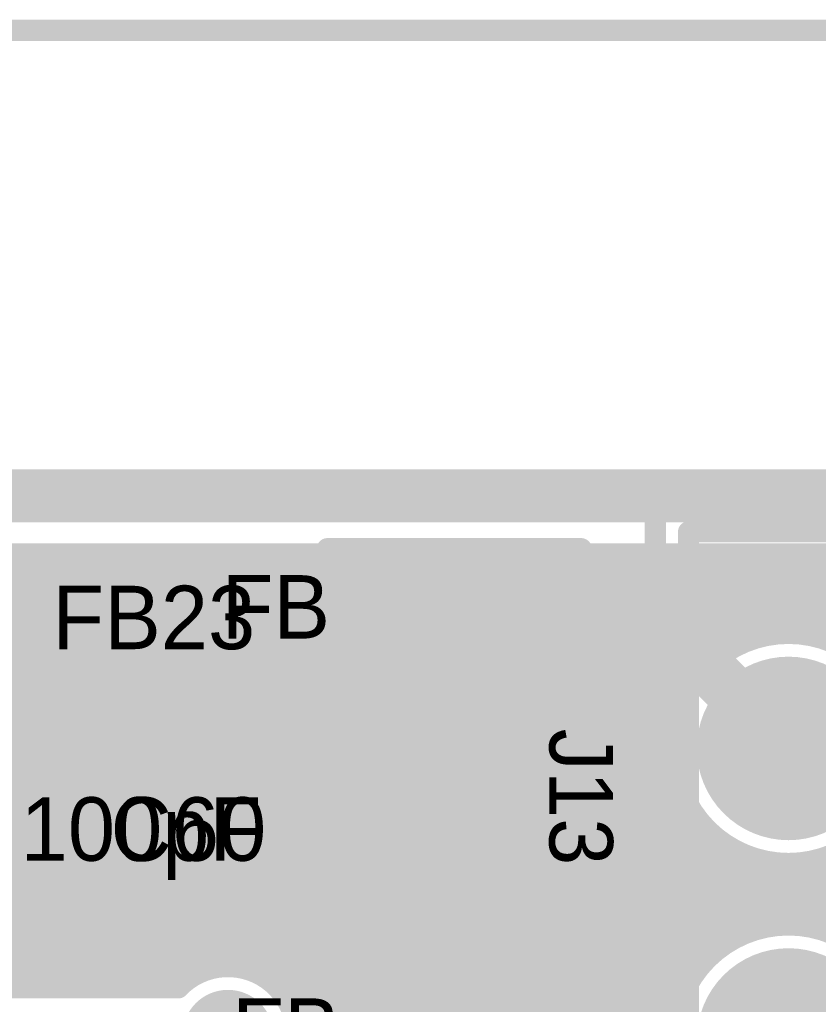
# Model space of a CAD drawing. Extents: x 7.17 to 14.1, y 4 to 11.75.
# Tile 185 of 189: x 11.73 to 12.11, y 8.61 to 9.08. Entities that reach past the tile are written whole.
import ezdxf

# ---------------------------------------------------------------- set-up
doc = ezdxf.new("R2010")
doc.units = 0
doc.layers.get('0').update_dxf_attribs({"linetype": 'CONTINUOUS'})
for name, color, linetype in [('BOTTOMLAYER', 5, 'CONTINUOUS'), ('BOTTOMSOLDER', 6, 'CONTINUOUS'), ('KEEPOUTLAYER', 6, 'CONTINUOUS'), ('MECHANICAL1', 6, 'CONTINUOUS'), ('MECHANICAL2', 216, 'CONTINUOUS'), ('MECHANICAL3', 76, 'CONTINUOUS'), ('MULTILAYER', 9, 'CONTINUOUS'), ('TOPLAYER', 1, 'CONTINUOUS'), ('TOPOVERLAY', 2, 'CONTINUOUS'), ('TOPPASTE', 8, 'CONTINUOUS'), ('TOPSOLDER', 216, 'CONTINUOUS')]:
    doc.layers.add(name, color=color, linetype=linetype)

# ---------------------------------------------------------------- blocks, each defined once
blk = doc.blocks.new('0603_6')
at = {"layer": 'MECHANICAL1', "const_width": 0.01}
for points in [[(-0.000531, -0.014252), (-0.000531, 0.015748)], [(0.059468, 0.015748), (-0.000531, 0.015748)], [(0.059468, -0.014252), (0.059468, 0.015748)], [(0.059468, -0.014252), (-0.000531, -0.014252)]]:
    blk.add_lwpolyline(points, dxfattribs=at)
at = {"layer": 'MECHANICAL1', "const_width": 0.005}
for points in [[(-0.003031, 0.015748, 1), (0.001969, 0.015748, 1)], [(-0.003031, 0.015748, 1), (0.001969, 0.015748, 1)], [(0.056968, 0.015748, 1), (0.061968, 0.015748, 1)], [(0.056968, 0.015748, 1), (0.061968, 0.015748, 1)], [(-0.003031, -0.014252, 1), (0.001969, -0.014252, 1)], [(-0.003031, -0.014252, 1), (0.001969, -0.014252, 1)], [(0.056968, -0.014252, 1), (0.061968, -0.014252, 1)], [(0.056968, -0.014252, 1), (0.061968, -0.014252, 1)]]:
    blk.add_lwpolyline(points, format="xyb", close=True, dxfattribs=at)
at = {"layer": 'TOPLAYER'}
for points in [[(-0.015, -0.015), (0.015, -0.015), (-0.015, 0.015), (0.015, 0.015)], [(0.045, -0.015), (0.075, -0.015), (0.045, 0.015), (0.075, 0.015)]]:
    blk.add_solid(points, dxfattribs=at)
at = {"layer": 'TOPOVERLAY', "const_width": 0.01}
for points in [[(-0.03, 0), (-0.03, 0.03)], [(0.09, 0.03), (-0.03, 0.03)], [(0.09, -0.03), (0.09, 0.03)], [(-0.03, -0.03), (-0.03, 0)], [(0.09, -0.03), (-0.03, -0.03)]]:
    blk.add_lwpolyline(points, dxfattribs=at)
at = {"layer": 'TOPOVERLAY', "const_width": 0.005}
for points in [[(-0.0325, 0.03, 1), (-0.0275, 0.03, 1)], [(-0.0325, 0.03, 1), (-0.0275, 0.03, 1)], [(0.0875, 0.03, 1), (0.0925, 0.03, 1)], [(0.0875, 0.03, 1), (0.0925, 0.03, 1)], [(-0.0325, 0, 1), (-0.0275, 0, 1)], [(-0.0325, 0, 1), (-0.0275, 0, 1)], [(-0.0325, -0.03, 1), (-0.0275, -0.03, 1)], [(-0.0325, -0.03, 1), (-0.0275, -0.03, 1)], [(0.0875, -0.03, 1), (0.0925, -0.03, 1)], [(0.0875, -0.03, 1), (0.0925, -0.03, 1)]]:
    blk.add_lwpolyline(points, format="xyb", close=True, dxfattribs=at)
at = {"layer": 'TOPPASTE'}
for points in [[(-0.015, -0.015), (0.015, -0.015), (-0.015, 0.015), (0.015, 0.015)], [(0.045, -0.015), (0.075, -0.015), (0.045, 0.015), (0.075, 0.015)]]:
    blk.add_solid(points, dxfattribs=at)
at = {"layer": 'TOPSOLDER'}
for points in [[(-0.019, -0.019), (0.019, -0.019), (-0.019, 0.019), (0.019, 0.019)], [(0.041, -0.019), (0.079, -0.019), (0.041, 0.019), (0.079, 0.019)]]:
    blk.add_solid(points, dxfattribs=at)
blk = doc.blocks.new('0603_10')
at = {"layer": 'MECHANICAL1', "const_width": 0.01}
for points in [[(-0.000531, 0.015748), (-0.000531, -0.014252)], [(0.059468, 0.015748), (-0.000531, 0.015748)], [(0.059468, 0.015748), (0.059468, -0.014252)], [(0.059468, -0.014252), (-0.000531, -0.014252)]]:
    blk.add_lwpolyline(points, dxfattribs=at)
at = {"layer": 'MECHANICAL1', "const_width": 0.005}
for points in [[(-0.003031, 0.015748, 1), (0.001969, 0.015748, 1)], [(-0.003031, 0.015748, 1), (0.001969, 0.015748, 1)], [(0.056968, 0.015748, 1), (0.061968, 0.015748, 1)], [(0.056968, 0.015748, 1), (0.061968, 0.015748, 1)], [(-0.003031, -0.014252, 1), (0.001969, -0.014252, 1)], [(-0.003031, -0.014252, 1), (0.001969, -0.014252, 1)], [(0.056968, -0.014252, 1), (0.061968, -0.014252, 1)], [(0.056968, -0.014252, 1), (0.061968, -0.014252, 1)]]:
    blk.add_lwpolyline(points, format="xyb", close=True, dxfattribs=at)
at = {"layer": 'TOPLAYER'}
for points in [[(-0.015, -0.015), (0.015, -0.015), (-0.015, 0.015), (0.015, 0.015)], [(0.045, -0.015), (0.075, -0.015), (0.045, 0.015), (0.075, 0.015)]]:
    blk.add_solid(points, dxfattribs=at)
at = {"layer": 'TOPOVERLAY', "const_width": 0.01}
for points in [[(-0.03, 0.03), (-0.03, 0)], [(0.09, 0.03), (-0.03, 0.03)], [(0.09, 0.03), (0.09, -0.03)], [(-0.03, 0), (-0.03, -0.03)], [(0.09, -0.03), (-0.03, -0.03)]]:
    blk.add_lwpolyline(points, dxfattribs=at)
at = {"layer": 'TOPOVERLAY', "const_width": 0.005}
for points in [[(-0.0325, 0.03, 1), (-0.0275, 0.03, 1)], [(-0.0325, 0.03, 1), (-0.0275, 0.03, 1)], [(0.0875, 0.03, 1), (0.0925, 0.03, 1)], [(0.0875, 0.03, 1), (0.0925, 0.03, 1)], [(-0.0325, 0, 1), (-0.0275, 0, 1)], [(-0.0325, 0, 1), (-0.0275, 0, 1)], [(-0.0325, -0.03, 1), (-0.0275, -0.03, 1)], [(-0.0325, -0.03, 1), (-0.0275, -0.03, 1)], [(0.0875, -0.03, 1), (0.0925, -0.03, 1)], [(0.0875, -0.03, 1), (0.0925, -0.03, 1)]]:
    blk.add_lwpolyline(points, format="xyb", close=True, dxfattribs=at)
at = {"layer": 'TOPPASTE'}
for points in [[(-0.015, -0.015), (0.015, -0.015), (-0.015, 0.015), (0.015, 0.015)], [(0.045, -0.015), (0.075, -0.015), (0.045, 0.015), (0.075, 0.015)]]:
    blk.add_solid(points, dxfattribs=at)
at = {"layer": 'TOPSOLDER'}
for points in [[(-0.019, -0.019), (0.019, -0.019), (-0.019, 0.019), (0.019, 0.019)], [(0.041, -0.019), (0.079, -0.019), (0.041, 0.019), (0.079, 0.019)]]:
    blk.add_solid(points, dxfattribs=at)
blk = doc.blocks.new('0603_11')
at = {"layer": 'MECHANICAL1', "const_width": 0.01}
for points in [[(-0.000531, 0.015748), (-0.000531, -0.014252)], [(0.059468, 0.015748), (-0.000531, 0.015748)], [(0.059468, 0.015748), (0.059468, -0.014252)], [(0.059468, -0.014252), (-0.000531, -0.014252)]]:
    blk.add_lwpolyline(points, dxfattribs=at)
at = {"layer": 'MECHANICAL1', "const_width": 0.005}
for points in [[(-0.003031, 0.015748, 1), (0.001969, 0.015748, 1)], [(-0.003031, 0.015748, 1), (0.001969, 0.015748, 1)], [(0.056968, 0.015748, 1), (0.061968, 0.015748, 1)], [(0.056968, 0.015748, 1), (0.061968, 0.015748, 1)], [(-0.003031, -0.014252, 1), (0.001969, -0.014252, 1)], [(-0.003031, -0.014252, 1), (0.001969, -0.014252, 1)], [(0.056968, -0.014252, 1), (0.061968, -0.014252, 1)], [(0.056968, -0.014252, 1), (0.061968, -0.014252, 1)]]:
    blk.add_lwpolyline(points, format="xyb", close=True, dxfattribs=at)
at = {"layer": 'TOPLAYER'}
for points in [[(-0.015, -0.015), (0.015, -0.015), (-0.015, 0.015), (0.015, 0.015)], [(0.045, -0.015), (0.075, -0.015), (0.045, 0.015), (0.075, 0.015)]]:
    blk.add_solid(points, dxfattribs=at)
at = {"layer": 'TOPOVERLAY', "const_width": 0.01}
for points in [[(-0.03, 0.03), (-0.03, 0)], [(0.09, 0.03), (-0.03, 0.03)], [(0.09, 0.03), (0.09, -0.03)], [(-0.03, 0), (-0.03, -0.03)], [(0.09, -0.03), (-0.03, -0.03)]]:
    blk.add_lwpolyline(points, dxfattribs=at)
at = {"layer": 'TOPOVERLAY', "const_width": 0.005}
for points in [[(-0.0325, 0.03, 1), (-0.0275, 0.03, 1)], [(-0.0325, 0.03, 1), (-0.0275, 0.03, 1)], [(0.0875, 0.03, 1), (0.0925, 0.03, 1)], [(0.0875, 0.03, 1), (0.0925, 0.03, 1)], [(-0.0325, 0, 1), (-0.0275, 0, 1)], [(-0.0325, 0, 1), (-0.0275, 0, 1)], [(-0.0325, -0.03, 1), (-0.0275, -0.03, 1)], [(-0.0325, -0.03, 1), (-0.0275, -0.03, 1)], [(0.0875, -0.03, 1), (0.0925, -0.03, 1)], [(0.0875, -0.03, 1), (0.0925, -0.03, 1)]]:
    blk.add_lwpolyline(points, format="xyb", close=True, dxfattribs=at)
at = {"layer": 'TOPPASTE'}
for points in [[(-0.015, -0.015), (0.015, -0.015), (-0.015, 0.015), (0.015, 0.015)], [(0.045, -0.015), (0.075, -0.015), (0.045, 0.015), (0.075, 0.015)]]:
    blk.add_solid(points, dxfattribs=at)
at = {"layer": 'TOPSOLDER'}
for points in [[(-0.019, -0.019), (0.019, -0.019), (-0.019, 0.019), (0.019, 0.019)], [(0.041, -0.019), (0.079, -0.019), (0.041, 0.019), (0.079, 0.019)]]:
    blk.add_solid(points, dxfattribs=at)
blk = doc.blocks.new('CONN_PHOENIX_1803280_3_18')
at = {"layer": 'BOTTOMSOLDER', "const_width": 0.04337}
for points in [[(0.11611, 0, 1), (0.15948, 0, 1)], [(0.253906, 0, 1), (0.297276, 0, 1)]]:
    blk.add_lwpolyline(points, format="xyb", close=True, dxfattribs=at)
at = {"layer": 'MECHANICAL1', "const_width": 0.01}
for points in [[(0, 0.047244), (0.377953, 0.047244)], [(0.377953, 0.047244), (0.377953, -0.314961)]]:
    blk.add_lwpolyline(points, dxfattribs=at)
at = {"layer": 'MECHANICAL1', "const_width": 0.005}
blk.add_lwpolyline([(0.375453, 0.047244, 1), (0.380453, 0.047244, 1)], format="xyb", close=True, dxfattribs=at)
blk.add_lwpolyline([(0.375453, 0.047244, 1), (0.380453, 0.047244, 1)], format="xyb", close=True, dxfattribs=at)
at = {"layer": 'MULTILAYER', "const_width": 0.03937}
for points in [[(0.11811, 0, 1), (0.15748, 0, 1)], [(0.255906, 0, 1), (0.295276, 0, 1)]]:
    blk.add_lwpolyline(points, format="xyb", close=True, dxfattribs=at)
at = {"layer": 'TOPOVERLAY', "const_width": 0.01}
for points in [[(-0.11811, 0.062992), (0.358268, 0.062992)], [(0.358268, 0.062992), (0.389764, 0.062992)], [(0.389764, 0.062992), (0.393701, 0.062992)], [(0.393701, 0.062992), (0.393701, 0.019685)], [(0.393701, 0.019685), (0.393701, -0.330709)]]:
    blk.add_lwpolyline(points, dxfattribs=at)
at = {"layer": 'TOPOVERLAY', "const_width": 0.005}
for points in [[(0.355768, 0.062992, 1), (0.360768, 0.062992, 1)], [(0.355768, 0.062992, 1), (0.360768, 0.062992, 1)], [(0.387264, 0.062992, 1), (0.392264, 0.062992, 1)], [(0.387264, 0.062992, 1), (0.392264, 0.062992, 1)], [(0.391201, 0.062992, 1), (0.396201, 0.062992, 1)], [(0.391201, 0.062992, 1), (0.396201, 0.062992, 1)], [(0.391201, 0.019685, 1), (0.396201, 0.019685, 1)], [(0.391201, 0.019685, 1), (0.396201, 0.019685, 1)]]:
    blk.add_lwpolyline(points, format="xyb", close=True, dxfattribs=at)
at = {"layer": 'TOPSOLDER', "const_width": 0.04337}
for points in [[(0.11611, 0, 1), (0.15948, 0, 1)], [(0.253906, 0, 1), (0.297276, 0, 1)]]:
    blk.add_lwpolyline(points, format="xyb", close=True, dxfattribs=at)

msp = doc.modelspace()

# ---------------------------------------------------------------- linework, layer by layer
at = {"layer": 'BOTTOMLAYER', "const_width": 0.008}
for points in [[(11.496404, 8.8285), (12.263404, 8.8285)], [(11.527716, 8.6215), (11.734716, 8.8285)], [(11.529114, 8.8285), (11.736114, 8.6215)], [(11.534787, 8.6215), (11.741787, 8.8285)], [(11.536185, 8.8285), (11.743185, 8.6215)], [(11.541858, 8.6215), (11.748858, 8.8285)], [(11.543257, 8.8285), (11.750257, 8.6215)], [(11.548929, 8.6215), (11.755929, 8.8285)], [(11.550328, 8.8285), (11.757328, 8.6215)], [(11.556, 8.6215), (11.763001, 8.8285)], [(11.557399, 8.8285), (11.764399, 8.6215)], [(11.563072, 8.6215), (11.770072, 8.8285)], [(11.56447, 8.8285), (11.77147, 8.6215)], [(11.570143, 8.6215), (11.777143, 8.8285)], [(11.571541, 8.8285), (11.778541, 8.6215)], [(11.577214, 8.6215), (11.784214, 8.8285)], [(11.578612, 8.8285), (11.785612, 8.6215)], [(11.584285, 8.6215), (11.791285, 8.8285)], [(11.585683, 8.8285), (11.792683, 8.6215)], [(11.591356, 8.6215), (11.798356, 8.8285)], [(11.592754, 8.8285), (11.799754, 8.6215)], [(11.598427, 8.6215), (11.805427, 8.8285)], [(11.599825, 8.8285), (11.806825, 8.6215)], [(11.605498, 8.6215), (11.812498, 8.8285)], [(11.606896, 8.8285), (11.811911, 8.623485)], [(11.612569, 8.6215), (11.819569, 8.8285)], [(11.613967, 8.8285), (11.815931, 8.626536)], [(11.61964, 8.6215), (11.82664, 8.8285)], [(11.621039, 8.8285), (11.820559, 8.62898)], [(11.626712, 8.6215), (11.833711, 8.8285)], [(11.62811, 8.8285), (11.825899, 8.630711)], [(11.633783, 8.6215), (11.840783, 8.8285)], [(11.635181, 8.8285), (11.832189, 8.631492)], [(11.640854, 8.6215), (11.847854, 8.8285)], [(11.642252, 8.8285), (11.84008, 8.630672)], [(11.647925, 8.6215), (11.854925, 8.8285)], [(11.649323, 8.8285), (12.044534, 8.433289)], [(11.654996, 8.6215), (11.861996, 8.8285)], [(11.656394, 8.8285), (12.044534, 8.44036)], [(11.662067, 8.6215), (11.869067, 8.8285)], [(11.663465, 8.8285), (12.044534, 8.447431)], [(11.669138, 8.6215), (11.876138, 8.8285)], [(11.670536, 8.8285), (12.044534, 8.454502)], [(11.676209, 8.6215), (11.883209, 8.8285)], [(11.677607, 8.8285), (12.044534, 8.461574)], [(11.68328, 8.6215), (11.89028, 8.8285)], [(11.684679, 8.8285), (12.044534, 8.468645)], [(11.690351, 8.6215), (11.897351, 8.8285)], [(11.69175, 8.8285), (12.044534, 8.475716)], [(11.697423, 8.6215), (11.904423, 8.8285)], [(11.698821, 8.8285), (12.044534, 8.482787)], [(11.704494, 8.6215), (11.911494, 8.8285)], [(11.705892, 8.8285), (12.044534, 8.489858)], [(11.711565, 8.6215), (11.918565, 8.8285)], [(11.712963, 8.8285), (12.044534, 8.496929)], [(11.718636, 8.6215), (11.925636, 8.8285)], [(11.720034, 8.8285), (12.044534, 8.504)], [(11.725707, 8.6215), (11.932707, 8.8285)], [(11.727105, 8.8285), (12.044534, 8.511071)], [(11.732778, 8.6215), (11.939778, 8.8285)], [(11.734176, 8.8285), (12.049306, 8.51337)], [(11.739849, 8.6215), (11.946849, 8.8285)], [(11.741247, 8.8285), (12.056377, 8.51337)], [(11.74692, 8.6215), (11.95392, 8.8285)], [(11.748318, 8.8285), (12.063448, 8.51337)], [(11.753991, 8.6215), (11.960991, 8.8285)], [(11.755389, 8.8285), (12.070519, 8.51337)], [(11.761062, 8.6215), (11.968062, 8.8285)], [(11.762461, 8.8285), (12.07759, 8.51337)], [(11.768133, 8.6215), (11.975134, 8.8285)], [(11.769532, 8.8285), (12.084662, 8.51337)], [(11.775205, 8.6215), (11.982205, 8.8285)], [(11.776603, 8.8285), (12.091733, 8.51337)], [(11.782276, 8.6215), (11.989276, 8.8285)], [(11.783674, 8.8285), (12.098804, 8.51337)], [(11.789347, 8.6215), (11.996347, 8.8285)], [(11.790745, 8.8285), (12.105875, 8.51337)], [(11.796418, 8.6215), (12.003418, 8.8285)], [(11.797816, 8.8285), (12.048357, 8.577959)], [(11.803489, 8.6215), (12.010489, 8.8285)], [(11.804887, 8.8285), (12.045453, 8.587934)], [(11.811958, 8.8285), (12.044568, 8.59589)], [(11.814926, 8.625866), (12.01756, 8.8285)], [(11.819029, 8.8285), (12.044766, 8.602764)], [(11.826101, 8.8285), (12.045702, 8.608899)], [(11.82709, 8.630959), (12.024631, 8.8285)], [(11.833172, 8.8285), (12.047205, 8.614467)], [(11.834647, 8.553663), (12.109484, 8.8285)], [(11.834654, 8.631451), (12.031702, 8.8285)], [(11.840243, 8.8285), (12.049176, 8.619566)], [(11.840774, 8.630501), (12.038773, 8.8285)], [(11.845995, 8.628651), (12.045844, 8.8285)], [(11.847314, 8.8285), (12.051556, 8.624258)], [(11.850526, 8.62611), (12.052916, 8.8285)], [(11.854385, 8.8285), (12.054306, 8.628579)], [(11.854458, 8.622971), (12.059987, 8.8285)], [(11.857825, 8.619267), (12.067058, 8.8285)], [(11.860612, 8.614983), (12.074129, 8.8285)], [(11.861456, 8.8285), (12.057403, 8.632553)], [(11.862108, 8.588195), (12.102413, 8.8285)], [(11.862756, 8.610056), (12.0812, 8.8285)], [(11.864104, 8.604333), (12.088271, 8.8285)], [(11.864301, 8.597459), (12.095342, 8.8285)], [(11.868527, 8.8285), (12.060835, 8.636192)], [(11.875598, 8.8285), (12.064599, 8.639499)], [(11.882669, 8.8285), (12.068702, 8.642468)], [(11.88974, 8.8285), (12.073158, 8.645082)], [(11.896812, 8.8285), (12.077998, 8.647314)], [(11.903883, 8.8285), (12.083264, 8.649118)], [(11.910954, 8.8285), (12.089031, 8.650423)], [(11.918025, 8.8285), (12.095417, 8.651107)], [(11.925096, 8.8285), (12.102641, 8.650955)], [(11.932167, 8.8285), (12.05158, 8.709087)], [(11.939238, 8.8285), (12.0465, 8.721238)], [(11.946309, 8.8285), (12.04483, 8.72998)], [(11.95338, 8.8285), (12.044562, 8.737318)], [(11.960451, 8.8285), (12.045167, 8.743785)], [(11.967522, 8.8285), (12.046409, 8.749613)], [(11.974594, 8.8285), (12.048162, 8.754932)], [(11.981665, 8.8285), (12.050349, 8.759816)], [(11.988736, 8.8285), (12.052922, 8.764314)], [(11.995807, 8.8285), (12.055852, 8.768455)], [(12.002878, 8.8285), (12.059122, 8.772256)], [(12.009949, 8.8285), (12.062724, 8.775725)], [(12.01702, 8.8285), (12.06666, 8.77886)], [(12.024091, 8.8285), (12.070942, 8.781649)], [(12.031162, 8.8285), (12.07559, 8.784072)], [(12.038234, 8.8285), (12.080642, 8.786092)], [(12.045305, 8.8285), (12.086153, 8.787651)], [(12.052376, 8.8285), (12.092219, 8.788657)], [(12.059447, 8.8285), (12.098997, 8.788949)], [(12.066518, 8.8285), (12.106805, 8.788213)], [(12.06753, 8.779474), (12.116556, 8.8285)], [(12.073589, 8.8285), (12.116457, 8.785632)], [(12.08066, 8.8285), (12.263404, 8.645756)], [(12.081506, 8.786379), (12.123627, 8.8285)], [(12.087731, 8.8285), (12.263404, 8.652827)], [(12.090665, 8.788467), (12.130698, 8.8285)], [(12.094802, 8.8285), (12.263404, 8.659898)], [(12.098228, 8.78896), (12.137769, 8.8285)], [(12.101873, 8.8285), (12.263404, 8.666969)], [(12.104847, 8.788507), (12.14484, 8.8285)], [(12.108944, 8.8285), (12.263404, 8.674041)], [(12.110792, 8.787381), (12.151911, 8.8285)], [(12.094688, 8.651068), (12.263404, 8.819784)], [(12.10172, 8.651029), (12.263404, 8.812713)], [(12.107969, 8.650208), (12.263404, 8.805642)], [(12.113629, 8.648796), (12.263404, 8.798571)], [(11.838183, 8.550127), (12.05402, 8.765965)], [(11.841718, 8.546591), (12.047116, 8.751989)], [(11.845254, 8.543056), (12.045027, 8.742829)], [(11.848774, 8.539505), (12.044535, 8.735266)], [(11.851728, 8.535388), (12.044987, 8.728647)], [(11.853734, 8.530323), (12.046113, 8.722702)], [(11.854404, 8.523922), (12.04777, 8.717288)], [(11.854404, 8.516851), (12.049874, 8.712321)], [(11.854404, 8.50978), (12.052372, 8.707748)], [(11.854404, 8.502709), (12.055232, 8.703537)], [(11.854404, 8.495638), (12.058434, 8.699667)], [(11.856596, 8.490759), (12.061969, 8.696131)], [(11.859611, 8.486702), (12.065837, 8.692928)], [(11.862014, 8.482035), (12.070047, 8.690067)], [(12.071401, 8.689266), (12.111179, 8.649488)], [(12.086476, 8.649928), (12.128205, 8.691656)], [(11.863695, 8.476644), (12.074619, 8.687568)], [(11.864403, 8.470281), (12.079585, 8.685463)], [(12.075892, 8.646415), (12.114269, 8.684791)], [(12.083552, 8.684187), (12.122663, 8.645075)], [(12.111927, 8.684096), (12.263404, 8.532618)], [(11.809764, 8.4015), (12.090941, 8.682677)], [(11.826089, 8.410754), (12.097557, 8.682222)], [(11.833891, 8.411485), (12.105116, 8.68271)], [(11.863433, 8.46224), (12.084998, 8.683805)], [(12.092293, 8.682516), (12.263404, 8.511405)], [(12.099632, 8.682249), (12.263404, 8.518476)], [(12.106098, 8.682853), (12.263404, 8.525547)], [(11.02681, 8.6215), (11.809882, 8.6215)], [(11.840136, 8.410659), (12.049285, 8.619807)]]:
    msp.add_lwpolyline(points, dxfattribs=at)
at = {"layer": 'BOTTOMLAYER'}
for points, const_width in [([(11.732176, 8.8285, 1), (11.736176, 8.8285, 1)], 0.004), ([(11.732716, 8.8285, 1), (11.736716, 8.8285, 1)], 0.004), ([(11.739247, 8.8285, 1), (11.743247, 8.8285, 1)], 0.004), ([(11.739787, 8.8285, 1), (11.743787, 8.8285, 1)], 0.004), ([(11.746318, 8.8285, 1), (11.750318, 8.8285, 1)], 0.004), ([(11.746858, 8.8285, 1), (11.750858, 8.8285, 1)], 0.004), ([(11.75339, 8.8285, 1), (11.75739, 8.8285, 1)], 0.004), ([(11.753929, 8.8285, 1), (11.757929, 8.8285, 1)], 0.004), ([(11.760461, 8.8285, 1), (11.764461, 8.8285, 1)], 0.004), ([(11.761, 8.8285, 1), (11.765, 8.8285, 1)], 0.004), ([(11.767532, 8.8285, 1), (11.771532, 8.8285, 1)], 0.004), ([(11.768072, 8.8285, 1), (11.772072, 8.8285, 1)], 0.004), ([(11.774603, 8.8285, 1), (11.778603, 8.8285, 1)], 0.004), ([(11.775143, 8.8285, 1), (11.779143, 8.8285, 1)], 0.004), ([(11.781674, 8.8285, 1), (11.785674, 8.8285, 1)], 0.004), ([(11.782214, 8.8285, 1), (11.786214, 8.8285, 1)], 0.004), ([(11.788745, 8.8285, 1), (11.792745, 8.8285, 1)], 0.004), ([(11.789285, 8.8285, 1), (11.793285, 8.8285, 1)], 0.004), ([(11.795816, 8.8285, 1), (11.799816, 8.8285, 1)], 0.004), ([(11.796356, 8.8285, 1), (11.800356, 8.8285, 1)], 0.004), ([(11.802887, 8.8285, 1), (11.806887, 8.8285, 1)], 0.004), ([(11.803427, 8.8285, 1), (11.807427, 8.8285, 1)], 0.004), ([(11.809958, 8.8285, 1), (11.813958, 8.8285, 1)], 0.004), ([(11.810498, 8.8285, 1), (11.814498, 8.8285, 1)], 0.004), ([(11.817029, 8.8285, 1), (11.821029, 8.8285, 1)], 0.004), ([(11.817569, 8.8285, 1), (11.821569, 8.8285, 1)], 0.004), ([(11.824101, 8.8285, 1), (11.8281, 8.8285, 1)], 0.004), ([(11.82464, 8.8285, 1), (11.82864, 8.8285, 1)], 0.004), ([(11.831172, 8.8285, 1), (11.835172, 8.8285, 1)], 0.004), ([(11.831712, 8.8285, 1), (11.835712, 8.8285, 1)], 0.004), ([(11.838243, 8.8285, 1), (11.842243, 8.8285, 1)], 0.004), ([(11.838783, 8.8285, 1), (11.842783, 8.8285, 1)], 0.004), ([(11.845314, 8.8285, 1), (11.849314, 8.8285, 1)], 0.004), ([(11.845854, 8.8285, 1), (11.849854, 8.8285, 1)], 0.004), ([(11.852385, 8.8285, 1), (11.856385, 8.8285, 1)], 0.004), ([(11.852925, 8.8285, 1), (11.856925, 8.8285, 1)], 0.004), ([(11.859456, 8.8285, 1), (11.863456, 8.8285, 1)], 0.004), ([(11.859996, 8.8285, 1), (11.863996, 8.8285, 1)], 0.004), ([(11.866527, 8.8285, 1), (11.870527, 8.8285, 1)], 0.004), ([(11.867067, 8.8285, 1), (11.871067, 8.8285, 1)], 0.004), ([(11.873598, 8.8285, 1), (11.877598, 8.8285, 1)], 0.004), ([(11.874138, 8.8285, 1), (11.878138, 8.8285, 1)], 0.004), ([(11.880669, 8.8285, 1), (11.884669, 8.8285, 1)], 0.004), ([(11.881209, 8.8285, 1), (11.885209, 8.8285, 1)], 0.004), ([(11.88774, 8.8285, 1), (11.89174, 8.8285, 1)], 0.004), ([(11.88828, 8.8285, 1), (11.89228, 8.8285, 1)], 0.004), ([(11.894811, 8.8285, 1), (11.898812, 8.8285, 1)], 0.004), ([(11.895351, 8.8285, 1), (11.899351, 8.8285, 1)], 0.004), ([(11.901883, 8.8285, 1), (11.905883, 8.8285, 1)], 0.004), ([(11.902423, 8.8285, 1), (11.906422, 8.8285, 1)], 0.004), ([(11.908954, 8.8285, 1), (11.912954, 8.8285, 1)], 0.004), ([(11.909494, 8.8285, 1), (11.913494, 8.8285, 1)], 0.004), ([(11.916025, 8.8285, 1), (11.920025, 8.8285, 1)], 0.004), ([(11.916565, 8.8285, 1), (11.920565, 8.8285, 1)], 0.004), ([(11.923096, 8.8285, 1), (11.927096, 8.8285, 1)], 0.004), ([(11.923636, 8.8285, 1), (11.927636, 8.8285, 1)], 0.004), ([(11.930167, 8.8285, 1), (11.934167, 8.8285, 1)], 0.004), ([(11.930707, 8.8285, 1), (11.934707, 8.8285, 1)], 0.004), ([(11.937238, 8.8285, 1), (11.941238, 8.8285, 1)], 0.004), ([(11.937778, 8.8285, 1), (11.941778, 8.8285, 1)], 0.004), ([(11.944309, 8.8285, 1), (11.948309, 8.8285, 1)], 0.004), ([(11.944849, 8.8285, 1), (11.948849, 8.8285, 1)], 0.004), ([(11.95138, 8.8285, 1), (11.95538, 8.8285, 1)], 0.004), ([(11.95192, 8.8285, 1), (11.95592, 8.8285, 1)], 0.004), ([(11.958451, 8.8285, 1), (11.962451, 8.8285, 1)], 0.004), ([(11.958991, 8.8285, 1), (11.962991, 8.8285, 1)], 0.004), ([(11.965523, 8.8285, 1), (11.969523, 8.8285, 1)], 0.004), ([(11.966062, 8.8285, 1), (11.970062, 8.8285, 1)], 0.004), ([(11.972594, 8.8285, 1), (11.976594, 8.8285, 1)], 0.004), ([(11.973133, 8.8285, 1), (11.977134, 8.8285, 1)], 0.004), ([(11.979665, 8.8285, 1), (11.983665, 8.8285, 1)], 0.004), ([(11.980205, 8.8285, 1), (11.984205, 8.8285, 1)], 0.004), ([(11.986736, 8.8285, 1), (11.990736, 8.8285, 1)], 0.004), ([(11.987276, 8.8285, 1), (11.991276, 8.8285, 1)], 0.004), ([(11.993807, 8.8285, 1), (11.997807, 8.8285, 1)], 0.004), ([(11.994347, 8.8285, 1), (11.998347, 8.8285, 1)], 0.004), ([(12.000878, 8.8285, 1), (12.004878, 8.8285, 1)], 0.004), ([(12.001418, 8.8285, 1), (12.005418, 8.8285, 1)], 0.004), ([(12.007949, 8.8285, 1), (12.011949, 8.8285, 1)], 0.004), ([(12.008489, 8.8285, 1), (12.012489, 8.8285, 1)], 0.004), ([(12.01502, 8.8285, 1), (12.01902, 8.8285, 1)], 0.004), ([(12.01556, 8.8285, 1), (12.01956, 8.8285, 1)], 0.004), ([(12.022091, 8.8285, 1), (12.026091, 8.8285, 1)], 0.004), ([(12.022631, 8.8285, 1), (12.026631, 8.8285, 1)], 0.004), ([(12.029162, 8.8285, 1), (12.033162, 8.8285, 1)], 0.004), ([(12.029702, 8.8285, 1), (12.033702, 8.8285, 1)], 0.004), ([(12.036233, 8.8285, 1), (12.040233, 8.8285, 1)], 0.004), ([(12.036773, 8.8285, 1), (12.040773, 8.8285, 1)], 0.004), ([(12.043305, 8.8285, 1), (12.047305, 8.8285, 1)], 0.004), ([(12.043845, 8.8285, 1), (12.047845, 8.8285, 1)], 0.004), ([(12.050376, 8.8285, 1), (12.054376, 8.8285, 1)], 0.004), ([(12.050916, 8.8285, 1), (12.054916, 8.8285, 1)], 0.004), ([(12.057447, 8.8285, 1), (12.061447, 8.8285, 1)], 0.004), ([(12.057987, 8.8285, 1), (12.061987, 8.8285, 1)], 0.004), ([(12.064518, 8.8285, 1), (12.068518, 8.8285, 1)], 0.004), ([(12.065058, 8.8285, 1), (12.069058, 8.8285, 1)], 0.004), ([(12.071589, 8.8285, 1), (12.075589, 8.8285, 1)], 0.004), ([(12.072129, 8.8285, 1), (12.076129, 8.8285, 1)], 0.004), ([(12.07866, 8.8285, 1), (12.08266, 8.8285, 1)], 0.004), ([(12.0792, 8.8285, 1), (12.0832, 8.8285, 1)], 0.004), ([(12.085731, 8.8285, 1), (12.089731, 8.8285, 1)], 0.004), ([(12.086271, 8.8285, 1), (12.090271, 8.8285, 1)], 0.004), ([(12.092802, 8.8285, 1), (12.096802, 8.8285, 1)], 0.004), ([(12.093342, 8.8285, 1), (12.097342, 8.8285, 1)], 0.004), ([(12.099873, 8.8285, 1), (12.103873, 8.8285, 1)], 0.004), ([(12.100413, 8.8285, 1), (12.104413, 8.8285, 1)], 0.004), ([(12.106945, 8.8285, 1), (12.110945, 8.8285, 1)], 0.004), ([(12.107484, 8.8285, 1), (12.111484, 8.8285, 1)], 0.004), ([(12.151274, 8.735591, 1), (12.044534, 8.735591, 1)], 0.008), ([(12.079506, 8.786379, 1), (12.083506, 8.786379, 1)], 0.004), ([(12.084153, 8.787651, 1), (12.088154, 8.787651, 1)], 0.004), ([(12.088665, 8.788467, 1), (12.092665, 8.788467, 1)], 0.004), ([(12.090219, 8.788657, 1), (12.094219, 8.788657, 1)], 0.004), ([(12.096229, 8.78896, 1), (12.100229, 8.78896, 1)], 0.004), ([(12.096997, 8.788949, 1), (12.100997, 8.788949, 1)], 0.004), ([(12.102847, 8.788507, 1), (12.106847, 8.788507, 1)], 0.004), ([(12.104805, 8.788213, 1), (12.108805, 8.788213, 1)], 0.004), ([(12.108792, 8.787381, 1), (12.112792, 8.787381, 1)], 0.004), ([(12.068942, 8.781649, 1), (12.072942, 8.781649, 1)], 0.004), ([(12.07359, 8.784072, 1), (12.07759, 8.784072, 1)], 0.004), ([(12.078642, 8.786092, 1), (12.082642, 8.786092, 1)], 0.004), ([(12.064661, 8.77886, 1), (12.068661, 8.77886, 1)], 0.004), ([(12.06553, 8.779474, 1), (12.06953, 8.779474, 1)], 0.004), ([(12.060724, 8.775725, 1), (12.064724, 8.775725, 1)], 0.004), ([(12.053852, 8.768455, 1), (12.057852, 8.768455, 1)], 0.004), ([(12.057122, 8.772256, 1), (12.061122, 8.772256, 1)], 0.004), ([(12.050922, 8.764314, 1), (12.054922, 8.764314, 1)], 0.004), ([(12.05202, 8.765965, 1), (12.05602, 8.765965, 1)], 0.004), ([(12.048349, 8.759816, 1), (12.052349, 8.759816, 1)], 0.004), ([(12.046162, 8.754932, 1), (12.050162, 8.754932, 1)], 0.004), ([(12.044409, 8.749613, 1), (12.048409, 8.749613, 1)], 0.004), ([(12.045116, 8.751989, 1), (12.049116, 8.751989, 1)], 0.004), ([(12.043027, 8.742829, 1), (12.047027, 8.742829, 1)], 0.004), ([(12.043167, 8.743785, 1), (12.047167, 8.743785, 1)], 0.004), ([(12.042534, 8.735591, 1), (12.046534, 8.735591, 1)], 0.004), ([(12.042535, 8.735266, 1), (12.046535, 8.735266, 1)], 0.004), ([(12.042562, 8.737318, 1), (12.046562, 8.737318, 1)], 0.004), ([(12.04283, 8.72998, 1), (12.04683, 8.72998, 1)], 0.004), ([(12.042987, 8.728647, 1), (12.046987, 8.728647, 1)], 0.004), ([(12.044113, 8.722702, 1), (12.048113, 8.722702, 1)], 0.004), ([(12.0445, 8.721238, 1), (12.0485, 8.721238, 1)], 0.004), ([(12.04577, 8.717288, 1), (12.04977, 8.717288, 1)], 0.004), ([(12.047874, 8.712321, 1), (12.051874, 8.712321, 1)], 0.004), ([(12.04958, 8.709087, 1), (12.05358, 8.709087, 1)], 0.004), ([(12.050372, 8.707748, 1), (12.054372, 8.707748, 1)], 0.004), ([(12.053232, 8.703537, 1), (12.057232, 8.703537, 1)], 0.004), ([(12.056434, 8.699667, 1), (12.060434, 8.699667, 1)], 0.004), ([(12.059969, 8.696131, 1), (12.063969, 8.696131, 1)], 0.004), ([(12.063837, 8.692928, 1), (12.067837, 8.692928, 1)], 0.004), ([(12.068047, 8.690067, 1), (12.072047, 8.690067, 1)], 0.004), ([(12.069401, 8.689266, 1), (12.073401, 8.689266, 1)], 0.004), ([(12.072619, 8.687568, 1), (12.076619, 8.687568, 1)], 0.004), ([(12.077585, 8.685463, 1), (12.081585, 8.685463, 1)], 0.004), ([(12.081551, 8.684187, 1), (12.085551, 8.684187, 1)], 0.004), ([(12.109927, 8.684096, 1), (12.113927, 8.684096, 1)], 0.004), ([(12.112269, 8.684791, 1), (12.116269, 8.684791, 1)], 0.004), ([(12.082998, 8.683805, 1), (12.086998, 8.683805, 1)], 0.004), ([(12.088941, 8.682677, 1), (12.092941, 8.682677, 1)], 0.004), ([(12.090293, 8.682516, 1), (12.094293, 8.682516, 1)], 0.004), ([(12.095557, 8.682222, 1), (12.099557, 8.682222, 1)], 0.004), ([(12.097632, 8.682249, 1), (12.101632, 8.682249, 1)], 0.004), ([(12.103117, 8.68271, 1), (12.107117, 8.68271, 1)], 0.004), ([(12.104098, 8.682853, 1), (12.108098, 8.682853, 1)], 0.004), ([(12.151274, 8.597795, 1), (12.044534, 8.597795, 1)], 0.008), ([(12.075997, 8.647314, 1), (12.079997, 8.647314, 1)], 0.004), ([(12.081264, 8.649118, 1), (12.085264, 8.649118, 1)], 0.004), ([(12.084476, 8.649928, 1), (12.088476, 8.649928, 1)], 0.004), ([(12.087031, 8.650423, 1), (12.091031, 8.650423, 1)], 0.004), ([(12.092688, 8.651068, 1), (12.096688, 8.651068, 1)], 0.004), ([(12.093417, 8.651107, 1), (12.097417, 8.651107, 1)], 0.004), ([(12.09972, 8.651029, 1), (12.10372, 8.651029, 1)], 0.004), ([(12.100641, 8.650955, 1), (12.104641, 8.650955, 1)], 0.004), ([(12.10597, 8.650208, 1), (12.10997, 8.650208, 1)], 0.004), ([(12.109179, 8.649488, 1), (12.113179, 8.649488, 1)], 0.004), ([(12.111629, 8.648796, 1), (12.115629, 8.648796, 1)], 0.004), ([(12.066702, 8.642468, 1), (12.070702, 8.642468, 1)], 0.004), ([(12.071158, 8.645082, 1), (12.075159, 8.645082, 1)], 0.004), ([(12.073892, 8.646415, 1), (12.077892, 8.646415, 1)], 0.004), ([(12.062599, 8.639499, 1), (12.0666, 8.639499, 1)], 0.004), ([(12.058835, 8.636192, 1), (12.062835, 8.636192, 1)], 0.004), ([(11.818559, 8.62898, 1), (11.822559, 8.62898, 1)], 0.004), ([(11.823899, 8.630711, 1), (11.827899, 8.630711, 1)], 0.004), ([(11.82509, 8.630959, 1), (11.82909, 8.630959, 1)], 0.004), ([(11.830189, 8.631492, 1), (11.834189, 8.631492, 1)], 0.004), ([(11.832654, 8.631451, 1), (11.836654, 8.631451, 1)], 0.004), ([(11.83808, 8.630672, 1), (11.84208, 8.630672, 1)], 0.004), ([(11.838774, 8.630501, 1), (11.842774, 8.630501, 1)], 0.004), ([(11.843995, 8.628651, 1), (11.847995, 8.628651, 1)], 0.004), ([(12.052306, 8.628579, 1), (12.056306, 8.628579, 1)], 0.004), ([(12.055403, 8.632553, 1), (12.059403, 8.632553, 1)], 0.004), ([(11.809911, 8.623485, 1), (11.813911, 8.623485, 1)], 0.004), ([(11.812926, 8.625866, 1), (11.816926, 8.625866, 1)], 0.004), ([(11.813931, 8.626536, 1), (11.817931, 8.626536, 1)], 0.004), ([(11.848526, 8.62611, 1), (11.852526, 8.62611, 1)], 0.004), ([(12.049556, 8.624258, 1), (12.053556, 8.624258, 1)], 0.004), ([(11.730778, 8.6215, 1), (11.734778, 8.6215, 1)], 0.004), ([(11.734114, 8.6215, 1), (11.738114, 8.6215, 1)], 0.004), ([(11.737849, 8.6215, 1), (11.741849, 8.6215, 1)], 0.004), ([(11.741185, 8.6215, 1), (11.745185, 8.6215, 1)], 0.004), ([(11.74492, 8.6215, 1), (11.74892, 8.6215, 1)], 0.004), ([(11.748257, 8.6215, 1), (11.752256, 8.6215, 1)], 0.004), ([(11.751991, 8.6215, 1), (11.755991, 8.6215, 1)], 0.004), ([(11.755328, 8.6215, 1), (11.759328, 8.6215, 1)], 0.004), ([(11.759062, 8.6215, 1), (11.763062, 8.6215, 1)], 0.004), ([(11.762399, 8.6215, 1), (11.766399, 8.6215, 1)], 0.004), ([(11.766134, 8.6215, 1), (11.770134, 8.6215, 1)], 0.004), ([(11.76947, 8.6215, 1), (11.77347, 8.6215, 1)], 0.004), ([(11.773205, 8.6215, 1), (11.777205, 8.6215, 1)], 0.004), ([(11.776541, 8.6215, 1), (11.780541, 8.6215, 1)], 0.004), ([(11.780276, 8.6215, 1), (11.784276, 8.6215, 1)], 0.004), ([(11.783612, 8.6215, 1), (11.787612, 8.6215, 1)], 0.004), ([(11.787347, 8.6215, 1), (11.791347, 8.6215, 1)], 0.004), ([(11.790683, 8.6215, 1), (11.794683, 8.6215, 1)], 0.004), ([(11.794418, 8.6215, 1), (11.798418, 8.6215, 1)], 0.004), ([(11.797754, 8.6215, 1), (11.801754, 8.6215, 1)], 0.004), ([(11.801489, 8.6215, 1), (11.805489, 8.6215, 1)], 0.004), ([(11.804825, 8.6215, 1), (11.808825, 8.6215, 1)], 0.004), ([(11.807882, 8.6215, 1), (11.811882, 8.6215, 1)], 0.004), ([(11.807882, 8.6215, 1), (11.811882, 8.6215, 1)], 0.004), ([(11.852458, 8.622971, 1), (11.856458, 8.622971, 1)], 0.004), ([(11.855825, 8.619267, 1), (11.859825, 8.619267, 1)], 0.004), ([(12.047176, 8.619566, 1), (12.051176, 8.619566, 1)], 0.004), ([(12.047285, 8.619807, 1), (12.051285, 8.619807, 1)], 0.004), ([(11.858612, 8.614983, 1), (11.862612, 8.614983, 1)], 0.004), ([(12.045205, 8.614467, 1), (12.049205, 8.614467, 1)], 0.004)]:
    msp.add_lwpolyline(points, format="xyb", close=True, dxfattribs=dict(at, const_width=const_width))
at = {"layer": 'BOTTOMLAYER', "const_width": 0.008}
msp.add_lwpolyline([(11.809882, 8.6215, -0.680605), (11.864404, 8.6)], format="xyb", dxfattribs=at)
at = {"layer": 'BOTTOMSOLDER', "const_width": 0.0215}
msp.add_lwpolyline([(11.822154, 8.6, 1), (11.843654, 8.6, 1)], format="xyb", close=True, dxfattribs=at)
at = {"layer": 'KEEPOUTLAYER', "const_width": 0.025}
msp.add_lwpolyline([(11.469904, 8.855), (12.289904, 8.855)], dxfattribs=at)
at = {"layer": 'MECHANICAL2', "const_width": 0.01}
msp.add_lwpolyline([(10.279739, 9.075), (12.289904, 9.075)], dxfattribs=at)
at = {"layer": 'MECHANICAL3', "const_width": 0.01}
msp.add_lwpolyline([(11.469904, 8.855), (12.289904, 8.855)], dxfattribs=at)
at = {"layer": 'MULTILAYER', "const_width": 0.01}
msp.add_lwpolyline([(11.469904, 8.855), (12.289904, 8.855)], dxfattribs=at)
at = {"layer": 'TOPLAYER'}
for points, const_width in [([(11.909904, 8.73), (11.909904, 8.8)], 0.025), ([(11.969904, 8.8), (12.033495, 8.8)], 0.025), ([(12.033495, 8.8), (12.097904, 8.735591)], 0.025), ([(11.619904, 8.73), (11.909904, 8.73)], 0.015), ([(11.909904, 8.53), (11.909904, 8.67)], 0.025)]:
    msp.add_lwpolyline(points, dxfattribs=dict(at, const_width=const_width))
for points, const_width in [([(11.903654, 8.8, 1), (11.916154, 8.8, 1)], 0.0125), ([(11.963654, 8.8, 1), (11.976154, 8.8, 1)], 0.0125), ([(12.027245, 8.8, 1), (12.039745, 8.8, 1)], 0.0125), ([(12.027245, 8.8, 1), (12.039745, 8.8, 1)], 0.0125), ([(12.091654, 8.735591, 1), (12.104154, 8.735591, 1)], 0.0125), ([(11.903654, 8.73, 1), (11.916154, 8.73, 1)], 0.0125), ([(11.906154, 8.73, 1), (11.913654, 8.73, 1)], 0.0075), ([(11.903654, 8.67, 1), (11.916154, 8.67, 1)], 0.0125)]:
    msp.add_lwpolyline(points, format="xyb", close=True, dxfattribs=dict(at, const_width=const_width))
at = {"layer": 'TOPSOLDER', "const_width": 0.0215}
msp.add_lwpolyline([(11.822154, 8.6, 1), (11.843654, 8.6, 1)], format="xyb", close=True, dxfattribs=at)

# ---------------------------------------------------------------- block references
for name, p, rotation in [('CONN_PHOENIX_1803280_3_18', (12.097904, 8.46), 90), ('0603_10', (11.969904, 8.8), 180), ('0603_6', (11.909904, 8.73), 270), ('0603_11', (11.969904, 8.6), 180)]:
    msp.add_blockref(name, p, dxfattribs=dict(rotation=rotation))

# ---------------------------------------------------------------- texts
at = {"layer": 'MECHANICAL1'}
for s, p in [('FB', (11.829904, 8.7875)), ('100pF', (11.734904, 8.6825)), ('FB', (11.834904, 8.5875))]:
    msp.add_text(s, height=0.03, dxfattribs=at).set_placement(p)
at = {"layer": 'TOPOVERLAY'}
for s, p in [('FB23', (11.749904, 8.7825)), ('C60', (11.777404, 8.6825))]:
    msp.add_text(s, height=0.03, dxfattribs=at).set_placement(p)
msp.add_text('J13', height=0.03, rotation=270, dxfattribs=at).set_placement((11.984904, 8.745))

doc.saveas('drawing.dxf')
